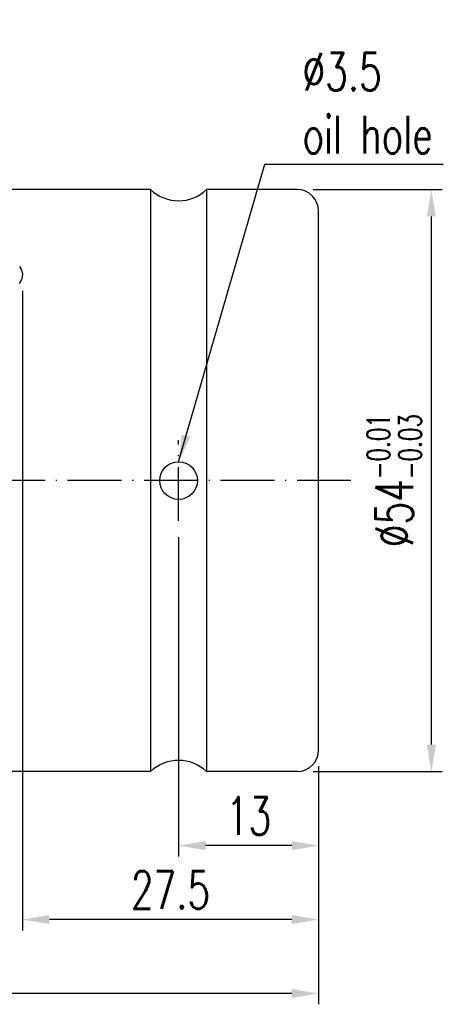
# Model space of a CAD drawing. Extents: x 32 to 227, y 64 to 157.
# Tile 48 of 48: x 187 to 227, y 64 to 155. Entities that reach past the tile are written whole.
import ezdxf

# ---------------------------------------------------------------- set-up
doc = ezdxf.new("R2010")
doc.units = 0
doc.header["$MEASUREMENT"] = 0
doc.linetypes.add('CL-5', pattern=[7.1, 5, -1, 0.1, -1])
for name, color, linetype in [('CL', 1, 'CL-5'), ('DIM', 4, 'CONTINUOUS'), ('OUT', 3, 'CONTINUOUS')]:
    doc.layers.add(name, color=color, linetype=linetype)
doc.styles.add('DIM-7', font='SIMPLEX.shx', dxfattribs={"width": 0.7, "bigfont": 'chineset.shx'})
doc.dimstyles.new('CNS', dxfattribs={"dimtxt": 3.5, "dimasz": 2.5, "dimexe": 1, "dimexo": 1.5, "dimgap": 0.09, "dimtad": 0, "dimdsep": 46, "dimtxsty": 'DIM-7', "dimcen": 0.09, "dimclrd": 1, "dimclre": 1, "dimclrt": 4, "dimadec": 0, "dimazin": 0, "dimtfac": 1, "dimtix": 1, "dimtmove": 2, "dimatfit": 3, "dimfxl": 1, "dimtvp": 0.971429, "dimtolj": 1, "dimarcsym": 0})

# ---------------------------------------------------------------- blocks, each defined once
blk = doc.blocks.new('*D1')
at = {"layer": 'DIM', "color": 0, "lineweight": -2, "transparency": 16777216}
for p, q in [((202.123, 107.493), (202.123, 77.88)), ((215.123, 86.243), (215.123, 77.88)), ((212.623, 78.88), (204.623, 78.88))]:
    blk.add_line(p, q, dxfattribs=at)
at = {"layer": 'DIM', "color": 0, "transparency": 16777216}
for points in [[(204.623, 79.297), (204.623, 78.464), (202.123, 78.88)], [(212.623, 79.297), (212.623, 78.464), (215.123, 78.88)]]:
    blk.add_solid(points, dxfattribs=at)
at = {"layer": 'DIM', "color": 0, "transparency": 16777216, "insert": (208.623, 81.63), "char_height": 3.5, "attachment_point": 5, "style": 'DIM-7'}
blk.add_mtext('\\A1;13', dxfattribs=at)
blk = doc.blocks.new('*D2')
at = {"layer": 'DIM', "color": 0, "lineweight": -2, "transparency": 16777216}
for p, q in [((187.623, 130.335), (187.623, 71.019)), ((215.123, 86.243), (215.123, 71.019)), ((212.623, 72.019), (190.123, 72.019))]:
    blk.add_line(p, q, dxfattribs=at)
at = {"layer": 'DIM', "color": 0, "transparency": 16777216}
for points in [[(190.123, 72.435), (190.123, 71.602), (187.623, 72.019)], [(212.623, 72.435), (212.623, 71.602), (215.123, 72.019)]]:
    blk.add_solid(points, dxfattribs=at)
at = {"layer": 'DIM', "color": 0, "transparency": 16777216, "insert": (201.373, 74.769), "char_height": 3.5, "attachment_point": 5, "style": 'DIM-7'}
blk.add_mtext('\\A1;27.5', dxfattribs=at)
blk = doc.blocks.new('*D3')
at = {"layer": 'DIM', "color": 0, "lineweight": -2, "transparency": 16777216}
for p, q in [((130.123, 86.243), (130.123, 64.157)), ((215.123, 86.243), (215.123, 64.157)), ((212.623, 65.157), (132.623, 65.157))]:
    blk.add_line(p, q, dxfattribs=at)
at = {"layer": 'DIM', "color": 0, "transparency": 16777216}
for points in [[(132.623, 65.573), (132.623, 64.74), (130.123, 65.157)], [(212.623, 65.573), (212.623, 64.74), (215.123, 65.157)]]:
    blk.add_solid(points, dxfattribs=at)
at = {"layer": 'DIM', "color": 0, "transparency": 16777216, "insert": (172.623, 67.907), "char_height": 3.5, "attachment_point": 5, "style": 'DIM-7'}
blk.add_mtext('\\A1;85', dxfattribs=at)
blk = doc.blocks.new('*D5')
at = {"layer": 'DIM', "color": 0, "lineweight": -2, "transparency": 16777216}
for p, q in [((214.623, 139.743), (226.593, 139.743)), ((225.593, 88.243), (225.593, 137.243)), ((214.623, 85.743), (226.593, 85.743))]:
    blk.add_line(p, q, dxfattribs=at)
at = {"layer": 'DIM', "color": 0, "transparency": 16777216}
for points in [[(225.177, 137.243), (226.01, 137.243), (225.593, 139.743)], [(225.177, 88.243), (226.01, 88.243), (225.593, 85.743)]]:
    blk.add_solid(points, dxfattribs=at)
at = {"layer": 'DIM', "color": 0, "transparency": 16777216, "insert": (222.143, 112.743), "char_height": 3.5, "attachment_point": 5, "rotation": 90, "style": 'DIM-7'}
blk.add_mtext('\\A1;%%c54{\\H2.1;\\S-0.01^ -0.03;}', dxfattribs=at)

msp = doc.modelspace()

# ---------------------------------------------------------------- linework, layer by layer
at = {"layer": 'CL', "color": 0}
for p, q in [((202.123, 108.993), (202.123, 116.493)), ((218.123, 112.743), (127.123, 112.743))]:
    msp.add_line(p, q, dxfattribs=at)
at = {"layer": 'OUT', "color": 0}
for p, q in [((199.525, 139.743), (132.123, 139.743)), ((199.525, 139.743), (199.525, 85.743)), ((204.721, 139.743), (204.721, 85.743)), ((213.123, 139.743), (204.721, 139.743)), ((215.123, 87.743), (215.123, 137.743)), ((199.525, 85.743), (132.123, 85.743)), ((213.123, 85.743), (204.721, 85.743))]:
    msp.add_line(p, q, dxfattribs=at)
msp.add_lwpolyline([(187.348, 132.603), (187.449, 132.453), (187.529, 132.293), (187.582, 132.138), (187.616, 131.962), (187.623, 131.835), (187.623, 131.835), (187.568, 131.484), (187.503, 131.318), (187.416, 131.163), (187.311, 131.02)], dxfattribs=at)
msp.add_circle((202.123, 112.743), 1.75, dxfattribs=at)
for centre, radius, start, end in [((202.123, 142.447), 3.75, 226.15331, 313.84669), ((213.123, 137.743), 2, 0, 90), ((213.123, 87.743), 2, 270, 0), ((202.123, 83.038), 3.75, 46.15331, 133.84669)]:
    msp.add_arc(centre, radius, start, end, dxfattribs=at)

# ---------------------------------------------------------------- texts
at = {"layer": 'DIM', "color": 0, "insert": (213.635, 147.75), "char_height": 3.5, "attachment_point": 4, "style": 'DIM-7'}
msp.add_mtext('\\A1;%%C3.5\\Poil hole', dxfattribs=at)

# ---------------------------------------------------------------- dimensions: what is measured, and where the dimension line sits
at = {"layer": 'DIM', "color": 0}
dim = msp.add_linear_dim(base=(225.593, 139.743), p1=(213.123, 85.743), p2=(213.123, 139.743), angle=90, text='%%c<>', dimstyle='CNS', override={"dimgap": 1, "dimtad": 1, "dimclrd": 0, "dimclre": 0, "dimclrt": 0, "dimtol": 1, "dimlim": 0, "dimtp": -0.01, "dimtm": 0.03, "dimtfac": 0.6, "dimtdec": 3, "dimtmove": 1}, dxfattribs=at)
dim.commit()
dim.dimension.update_dxf_attribs({"geometry": '*D5', "text_midpoint": (222.143, 112.743)})
for base, p2, picture, middle in [((187.623, 72.019), (187.623, 131.835), '*D2', (201.373, 74.769)), ((202.123, 78.88), (202.123, 108.993), '*D1', (208.623, 81.63)), ((130.123, 65.157), (130.123, 87.743), '*D3', (172.623, 67.907))]:
    dim = msp.add_linear_dim(base=base, p1=(215.123, 87.743), p2=p2, dimstyle='CNS', override={"dimgap": 1, "dimtad": 1, "dimclrd": 0, "dimclre": 0, "dimclrt": 0, "dimtmove": 1}, dxfattribs=at)
    dim.commit()
    dim.dimension.update_dxf_attribs({"geometry": picture, "text_midpoint": middle})

# ---------------------------------------------------------------- leaders
at = {"layer": 'DIM', "color": 0, "annotation_type": 0, "has_hookline": 1, "hookline_direction": 0, "text_width": 13.067}
msp.add_leader([(202.123, 114.493), (210.135, 142.083), (212.635, 142.083)], dimstyle='CNS', override={"dimgap": 1, "dimtad": 1, "dimclrd": 0, "dimclre": 4, "dimclrt": 10}, dxfattribs=at)

doc.saveas('drawing.dxf')
